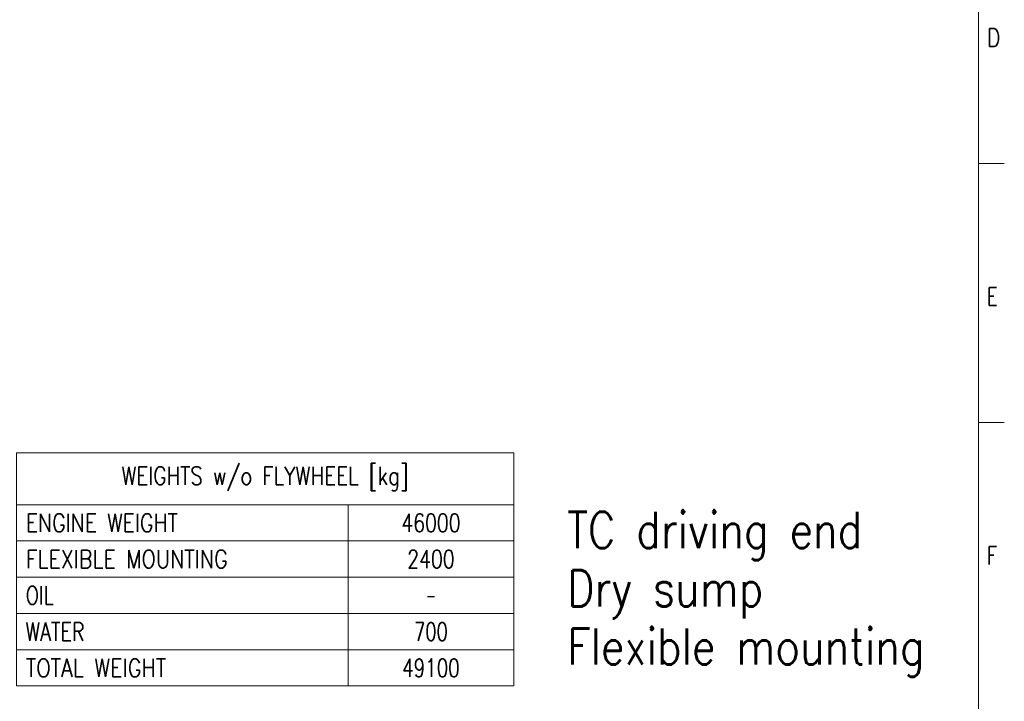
# Model space of a CAD drawing. Header units: inches. Extents: x 0 to 20790, y -12 to 14700.
# Tile 152 of 184: x 14140 to 20790, y 3717 to 8323. Entities that reach past the tile are written whole.
import ezdxf

# ---------------------------------------------------------------- set-up
doc = ezdxf.new("R2010")
doc.units = ezdxf.units.IN
doc.layers.add('210', color=7, linetype='Continuous', true_color=0xffffff)
doc.layers.add('254', color=7, linetype='Continuous', true_color=0xffffff)
doc.styles.add('latin_extended', font='simplex.shx')

# ---------------------------------------------------------------- blocks, each defined once
blk = doc.blocks.new('TabularNote1')
at = {"layer": '254', "color": 172, "linetype": 'Continuous', "lineweight": 18}
for p, q in [((0, 0), (64, 0)), ((0, 0), (0, -10)), ((64, 0), (96, 0)), ((96, 0), (96, -10)), ((0, -10), (64, -10)), ((0, -10), (0, -17)), ((64, -10), (96, -10)), ((64, -10), (64, -17)), ((96, -10), (96, -17)), ((0, -17), (64, -17)), ((0, -17), (0, -24)), ((64, -17), (96, -17)), ((64, -17), (64, -24)), ((96, -17), (96, -24)), ((0, -24), (64, -24)), ((0, -24), (0, -31)), ((64, -24), (96, -24)), ((64, -24), (64, -31)), ((96, -24), (96, -31)), ((0, -31), (64, -31)), ((0, -31), (0, -38)), ((64, -31), (96, -31)), ((64, -31), (64, -38)), ((96, -31), (96, -38)), ((0, -38), (64, -38)), ((0, -38), (0, -45)), ((64, -38), (96, -38)), ((64, -38), (64, -45)), ((96, -38), (96, -45)), ((0, -45), (64, -45)), ((64, -45), (96, -45))]:
    blk.add_line(p, q, dxfattribs=at)
at = {"layer": '254', "color": 2, "linetype": 'Continuous', "lineweight": 13, "char_height": 3.5, "line_spacing_factor": 0.963855, "style": 'latin_extended'}
for s, insert, attachment_point in [('\\W0.8055;WEIGHTS w/o FLYWHEEL [kg]', (48, -5), 5), ('\\W0.8258;ENGINE WEIGHT', (1.8175, -13.5), 4), ('\\W0.7610;46000', (80, -13.5), 5), ('\\W0.8324;FLEXIBLE MOUNTING', (1.8175, -20.5), 4), ('\\W0.7627;2400', (80, -20.5), 5), ('\\W0.7656;OIL', (1.8175, -27.5), 4), ('\\W0.5104;-', (80, -27.5), 5), ('\\W0.7713;WATER', (1.8175, -34.5), 4), ('\\W0.7231;700', (80, -34.5), 5), ('\\W0.8408;TOTAL WEIGHT', (1.8175, -41.5), 4), ('\\W0.7401;49100', (80, -41.5), 5)]:
    blk.add_mtext(s, dxfattribs=dict(at, insert=insert, attachment_point=attachment_point))

msp = doc.modelspace()

# ---------------------------------------------------------------- linework, layer by layer
at = {"layer": '210', "color": 7, "linetype": 'Continuous', "lineweight": 18}
for p, q in [((20615, 175), (20615, 14525)), ((20790, 7350), (20615, 7350)), ((20790, 5600), (20615, 5600))]:
    msp.add_line(p, q, dxfattribs=at)

# ---------------------------------------------------------------- block references
at = {"layer": '254', "color": 172, "linetype": 'Continuous', "lineweight": 18, "xscale": 35, "yscale": 35, "zscale": 35}
msp.add_blockref('TabularNote1', (14117.62, 5395.377), dxfattribs=at)

# ---------------------------------------------------------------- texts
at = {"layer": '210', "color": 211, "linetype": 'Continuous', "lineweight": 18, "char_height": 122.5, "attachment_point": 7, "line_spacing_factor": 0.963855, "style": 'latin_extended'}
for s, insert in [('\\W0.8203;D', (20673.721, 8140.689)), ('\\W0.7067;E', (20673.721, 6390.689)), ('\\W0.7067;F', (20673.721, 4640.689))]:
    msp.add_mtext(s, dxfattribs=dict(at, insert=insert))
at = {"layer": '254', "color": 2, "linetype": 'Continuous', "lineweight": 13, "insert": (17838.118, 3883.311), "char_height": 245, "attachment_point": 7, "line_spacing_factor": 0.963855, "style": 'latin_extended'}
msp.add_mtext('\\W0.8361;TC driving end\\PDry sump\\PFlexible mounting', dxfattribs=at)

doc.saveas('drawing.dxf')
